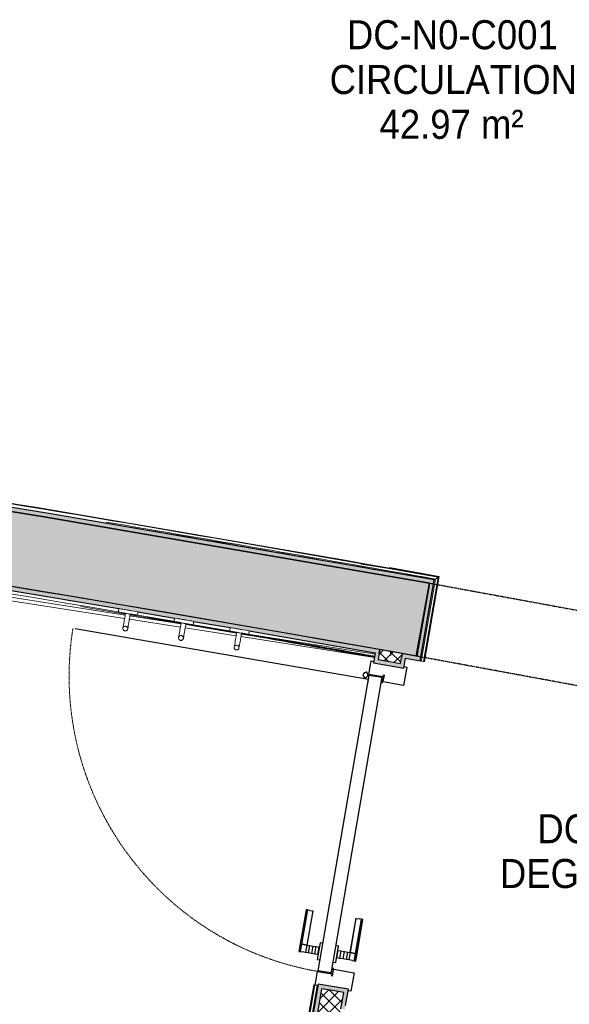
# Model space of a CAD drawing. Header units: millimetres. Extents: x -24070 to 30874, y -36590 to 4541.
# Tile 30 of 86: x -111 to 1594, y -25855 to -22802. Entities that reach past the tile are written whole.
import ezdxf

# ---------------------------------------------------------------- set-up
doc = ezdxf.new("R2010")
doc.units = ezdxf.units.MM
doc.linetypes.add('Tiret', pattern=[2.5, 1.25, -1.25])
doc.linetypes.add('Tiret_2_', pattern=[2.5, 1.25, -1.25])
for name, color, linetype, lineweight in [('A-AREA-IDEN', 7, 'Continuous', 30), ('A-DOOR', 7, 'Continuous', 25), ('A-DOOR-FRAM', 7, 'Continuous', 25), ('A-FLOR-HRAL', 7, 'Continuous', 18), ('A-WALL', 7, 'Continuous', 25), ('A-WALL-PATT', 7, 'Continuous', 25), ('BATIEMENT', 7, 'Continuous', 18), ('BATIMENT', 7, 'Continuous', 25), ('ELEMENTS DETAILS', 7, 'Continuous', 18), ('EQP SPE', 7, 'Continuous', 18), ('MOBILIER', 7, 'Continuous', 18), ('SOLS', 7, 'Continuous', 25)]:
    doc.layers.add(name, color=color, linetype=linetype, lineweight=lineweight)
doc.layers.add('A-DOOR-HDLN', color=5, linetype='Tiret', lineweight=25, true_color=0x0000ff)
doc.styles.add('Arial', font='arial.ttf', dxfattribs={"width": 0.9, "height": 90})

# ---------------------------------------------------------------- blocks, each defined once
blk = doc.blocks.new('PRT_SIMPLE_HUI_58x68x48 - PRT_BOIS_1V_930x2040x40-552383-2021_015_1111_DCE_1_50_N0 FINI_PLB_EG')
at = {"layer": 'ELEMENTS DETAILS', "lineweight": 25}
h = blk.add_hatch(color=256, dxfattribs=at)
h.paths.add_polyline_path([(-483.8, 9.7), (-483.8, 12.8), (-496.3, 14.5), (-500.5, 14.5), (-500.3, 13.2), (-495.7, 13.2), (-485.1, 11.7), (-484.5, 10.7)])
h.paths.add_polyline_path([(-508.5, 8), (-488.5, 8), (-483.8, 9.7), (-485.1, 10.6), (-488.7, 9.3), (-505.2, 9.7), (-505.2, 10.2), (-502, 10.8), (-502, 11.5), (-508.5, 11.5), (-508.5, 8.7)])
h = blk.add_hatch(color=256, dxfattribs=at)
h.paths.add_polyline_path([(413.8, 9.7), (418.9, 8), (438.5, 8), (438.5, 11.5), (432, 11.5), (432.2, 10.2), (435.2, 10.2), (435.1, 9.3), (418.2, 9.5), (415.1, 10.6)])
h.paths.add_polyline_path([(413.8, 9.7), (415.1, 11.7), (426.1, 13.2), (430.5, 13.2), (430.5, 14.5), (425.8, 14.5), (413.8, 12.8), (413.8, 10.4)])
at = {"layer": 'A-DOOR'}
for p, q in [((417, 54.5), (417, 977.5)), ((-499.5, 54.5), (430.5, 54.5)), ((-499.5, 14.5), (-499.5, 54.5)), ((430.5, 54.5), (430.5, 14.5)), ((426, 14.5), (-496, 14.5))]:
    blk.add_line(p, q, dxfattribs=at)
at = {"layer": 'A-DOOR-FRAM'}
for p, q in [((-545, 56), (-502, 56)), ((-545, 47.5), (-545, 56)), ((-502, 56), (-502, 11.5)), ((432, 56), (475, 56)), ((432, 11.5), (432, 56)), ((475, 56), (475, 47.5)), ((-488.5, 8), (-487, 8)), ((-487, 8), (-487, -56)), ((417, -56), (417, 8)), ((417, 8), (418.5, 8)), ((-545, -56), (-545, -47.5)), ((-487, -56), (-545, -56)), ((475, -56), (417, -56)), ((475, -47.5), (475, -56))]:
    blk.add_line(p, q, dxfattribs=at)
at = {"layer": 'BATIMENT'}
for p, q in [((-427.1, 124), (-450.6, 124)), ((-450.6, 124), (-450.6, 123.5)), ((-450.6, 123.5), (-450.6, 119.4)), ((-427.1, 123.5), (-450.6, 123.5)), ((-319.6, 124), (-427.1, 124)), ((-427.1, 124), (-427.1, 123.5)), ((-427.1, 123.5), (-427.1, 124)), ((-427.1, 123.5), (-427.1, 119.4)), ((-319.6, 123.5), (-427.1, 123.5)), ((-427.1, 119.4), (-427.1, 123.5)), ((-319.6, 123.5), (-319.6, 124)), ((-319.6, 119.4), (-319.6, 123.5)), ((-450.6, 119.4), (-450.6, 112.3)), ((-427.1, 119.4), (-450.6, 119.4)), ((-450.6, 103), (-450.6, 112.3)), ((-450.6, 94.6), (-450.6, 103)), ((-427.1, 103), (-450.6, 103)), ((-450.6, 84.2), (-450.6, 94.6)), ((-427.1, 94.6), (-450.6, 94.6)), ((-427.1, 119.4), (-427.1, 112.3)), ((-319.6, 119.4), (-427.1, 119.4)), ((-427.1, 112.3), (-427.1, 119.4)), ((-427.1, 103), (-427.1, 112.3)), ((-427.1, 112.3), (-427.1, 103)), ((-427.1, 101.8), (-427.1, 103)), ((-319.6, 103), (-427.1, 103)), ((-427.1, 103), (-427.1, 94.6)), ((-427.1, 101.8), (-319.6, 101.8)), ((-427.1, 94.6), (-427.1, 84.2)), ((-319.6, 112.3), (-319.6, 119.4)), ((-319.6, 112.3), (-319.6, 103)), ((-319.6, 103), (-319.6, 101.8)), ((-465.6, 63.5), (-465.6, 54.5)), ((-413.4, 63.5), (-465.6, 63.5)), ((-450.6, 73.4), (-450.6, 84.2)), ((-427.1, 84.2), (-450.6, 84.2)), ((-450.6, 65), (-450.6, 73.4)), ((-450.6, 73.4), (-427.1, 73.4)), ((-450.6, 65), (-450.6, 64)), ((-450.6, 64), (-427.1, 64)), ((-427.1, 84.2), (-427.1, 73.4)), ((-427.1, 73.4), (-427.1, 65)), ((-427.1, 64), (-427.1, 65)), ((-413.4, 54.5), (-413.4, 63.5)), ((-465.6, 14.5), (-465.6, 5.5)), ((-465.6, 5.5), (-413.4, 5.5)), ((-427.1, 5), (-450.6, 5)), ((-450.6, 5), (-450.6, 4)), ((-450.6, -4.4), (-450.6, 4)), ((-427.1, 4), (-427.1, 5)), ((-427.1, 4), (-427.1, -4.4)), ((-413.4, 5.5), (-413.4, 14.5)), ((-450.6, -15.2), (-450.6, -4.4)), ((-427.1, -4.4), (-450.6, -4.4)), ((-450.6, -25.6), (-450.6, -15.2)), ((-450.6, -15.2), (-427.1, -15.2)), ((-450.6, -34), (-450.6, -25.6)), ((-450.6, -25.6), (-427.1, -25.6)), ((-427.1, -4.4), (-427.1, -15.2)), ((-427.1, -15.2), (-427.1, -25.6)), ((-427.1, -25.6), (-427.1, -34)), ((-450.6, -43.3), (-450.6, -34)), ((-450.6, -34), (-427.1, -34)), ((-450.6, -43.3), (-450.6, -50.4)), ((-450.6, -50.4), (-450.6, -54.5)), ((-450.6, -50.4), (-427.1, -50.4)), ((-450.6, -54.5), (-450.6, -55)), ((-450.6, -54.5), (-427.1, -54.5)), ((-450.6, -55), (-427.1, -55)), ((-427.1, -34), (-427.1, -32.8)), ((-319.6, -32.8), (-427.1, -32.8)), ((-427.1, -43.3), (-427.1, -34)), ((-427.1, -34), (-319.6, -34)), ((-427.1, -34), (-427.1, -43.3)), ((-427.1, -43.3), (-427.1, -50.4)), ((-427.1, -50.4), (-427.1, -43.3)), ((-427.1, -50.4), (-427.1, -54.5)), ((-427.1, -50.4), (-319.6, -50.4)), ((-427.1, -54.5), (-427.1, -50.4)), ((-427.1, -54.5), (-427.1, -55)), ((-427.1, -54.5), (-319.6, -54.5)), ((-427.1, -55), (-427.1, -54.5)), ((-427.1, -55), (-319.6, -55)), ((-319.6, -32.8), (-319.6, -34)), ((-319.6, -34), (-319.6, -43.3)), ((-319.6, -50.4), (-319.6, -43.3)), ((-319.6, -54.5), (-319.6, -50.4)), ((-319.6, -55), (-319.6, -54.5))]:
    blk.add_line(p, q, dxfattribs=at)
at = {"layer": 'BATIMENT', "color": 176, "linetype": 'Tiret', "lineweight": 18, "true_color": 0x000080}
blk.add_arc((428, 54.5), 930, 90.6808, 180, dxfattribs=at)
at = {"layer": 'BATIMENT'}
for radius, start, end in [(9.12, 155.8208, 180), (9.12, 180, 204.1792), (7.5, 360, 180), (7.5, 120, 180), (7.5, 180, 360), (7.5, 195, 225), (9.12, 111.9887, 120), (7.5, 0, 90), (7.5, 330, 0), (9.12, 335.8208, 0), (9.12, 240, 248.0113), (7.5, 240, 300), (9.12, 291.9887, 300)]:
    blk.add_arc((429, 65.5), radius, start, end, dxfattribs=at)
at = {"layer": 'ELEMENTS DETAILS'}
for p, q in [((-508.5, 11.5), (-502, 11.5)), ((-508.5, 8), (-508.5, 11.5)), ((-488.5, 8), (-508.5, 8)), ((-505.2, 10.2), (-505.2, 9.3)), ((-502, 10.2), (-505.2, 10.2)), ((-505.2, 9.3), (-488.7, 9.3)), ((-502, 11.5), (-502, 10.2)), ((-500.5, 14.5), (-496, 14.5)), ((-500.5, 13.2), (-500.5, 14.5)), ((-496.1, 13.2), (-500.5, 13.2)), ((-485.1, 11.7), (-496.1, 13.2)), ((-496, 14.5), (-483.8, 12.8)), ((-488.7, 9.3), (-485.1, 10.6)), ((-483.8, 9.7), (-488.5, 8)), ((-485.1, 10.6), (-485.1, 11.7)), ((-483.8, 12.8), (-483.8, 9.7)), ((413.8, 12.8), (426, 14.5)), ((413.8, 9.7), (413.8, 12.8)), ((418.5, 8), (413.8, 9.7)), ((426.1, 13.2), (415.1, 11.7)), ((415.1, 11.7), (415.1, 10.6)), ((415.1, 10.6), (418.7, 9.3)), ((438.5, 8), (418.5, 8)), ((418.7, 9.3), (435.2, 9.3)), ((426, 14.5), (430.5, 14.5)), ((430.5, 13.2), (426.1, 13.2)), ((430.5, 14.5), (430.5, 13.2)), ((432, 11.5), (438.5, 11.5)), ((432, 10.2), (432, 11.5)), ((435.2, 10.2), (432, 10.2)), ((435.2, 9.3), (435.2, 10.2)), ((438.5, 11.5), (438.5, 8))]:
    blk.add_line(p, q, dxfattribs=at)
at = {"layer": 'EQP SPE'}
for p, q in [((430.5, 54.5), (403.5, 54.5)), ((430.5, 40.5), (430.5, 54.5))]:
    blk.add_line(p, q, dxfattribs=at)
blk = doc.blocks.new('Garde-corps - Garde-corps-508898-2021_015_1111_DCE_1_50_N0 FINI_PLB_EG')
at = {"layer": 'A-FLOR-HRAL'}
for p, q in [((381.1, -24400.5), (289.6, -24386.1)), ((562.3, -24429), (495, -24418.4)), ((1190.5, -24527.8), (948.2, -24489.7)), ((1178.4, -24536.3), (979.6, -24505.1)), ((1190.5, -24527.8), (1036.2, -24500.4)), ((1134.6, -24790.5), (1178.4, -24536.3)), ((1141.6, -24791.7), (1186.6, -24530.5)), ((1143.3, -24792), (1188.6, -24529.1)), ((1144.9, -24792.3), (1190.5, -24527.8)), ((1131.6, -24790), (1134.6, -24790.5)), ((1141.6, -24791.7), (1134.6, -24790.5)), ((1143.3, -24792), (1141.6, -24791.7)), ((1143.3, -24792), (1144.9, -24792.3))]:
    blk.add_line(p, q, dxfattribs=at)
at = {"layer": 'A-FLOR-HRAL', "flags": 128}
blk.add_lwpolyline([(1186.6, -24530.5), (1182.5, -24533.4), (1178.4, -24536.3)], dxfattribs=at)
at = {"layer": 'A-FLOR-HRAL'}
for radius, start, end in [(118006.4, 79.92167, 81.59876), (118008.1, 79.920828, 81.063188), (117996.2, 79.926561, 80.449917), (117999.2, 79.925111, 80.427587)]:
    blk.add_arc((-19463.8, -140716), radius, start, end, dxfattribs=at)
for points, knots in [([(1178.4, -24536.3), (1178.4, -24536.3), (1178.4, -24536.3), (1178.3, -24536.3), (1178.3, -24536.4), (1178.2, -24536.4), (1178.1, -24536.5), (1178, -24536.5), (1177.9, -24536.6), (1177.8, -24536.7), (1177.7, -24536.8), (1177.6, -24536.9), (1177.4, -24536.9), (1177.3, -24537), (1177.2, -24537.1), (1177, -24537.2), (1176.9, -24537.3), (1176.7, -24537.5), (1176.5, -24537.6), (1176.1, -24537.9), (1175.6, -24538.2), (1175.1, -24538.6), (1174.9, -24538.7)], [0, 0, 0, 0, 0.071429, 0.107143, 0.142857, 0.178571, 0.214286, 0.25, 0.285714, 0.321429, 0.357143, 0.392857, 0.428571, 0.464286, 0.5, 0.535714, 0.571429, 0.607143, 0.642857, 0.714286, 0.857143, 1, 1, 1, 1]), ([(1190.5, -24527.8), (1190.5, -24527.8), (1190.5, -24527.8), (1190.4, -24527.8), (1190.3, -24527.9), (1190.1, -24528), (1190, -24528.1), (1189.8, -24528.3), (1189.6, -24528.4), (1189.3, -24528.6), (1189.1, -24528.7), (1188.9, -24528.9), (1188.7, -24529), (1188.6, -24529.1)], [0.075, 0.075, 0.075, 0.075, 0.15, 0.2125, 0.275, 0.35, 0.425, 0.5, 0.6, 0.7, 0.775, 0.85, 1, 1, 1, 1])]:
    blk.add_open_spline(points, degree=3, knots=knots, dxfattribs=at)
blk = doc.blocks.new('Garde-corps - Garde-corps-509925-2021_015_1111_DCE_1_50_N0 FINI_PLB_EG')
at = {"layer": 'A-FLOR-HRAL'}
for p, q in [((-3606.8, -24050.4), (216.4, -24648)), ((-3597.8, -24062.3), (214.7, -24658.4)), ((79.3, -24621.7), (216.9, -24644.9)), ((229.5, -24660.7), (387.7, -24685.4)), ((231.2, -24650.4), (389.4, -24675.1)), ((231.7, -24647.4), (389.6, -24674.3)), ((232.3, -24644.1), (390.1, -24671)), ((287.9, -24655.3), (389.9, -24672.7)), ((402.5, -24687.7), (560.6, -24712.5)), ((404.3, -24677.4), (562.4, -24702.1)), ((404.4, -24676.9), (562, -24704)), ((404.6, -24675.2), (562.3, -24702.3)), ((404.9, -24673.5), (562.6, -24700.6)), ((575.4, -24714.8), (989.6, -24779.5)), ((577.2, -24704.4), (991.4, -24769.2)), ((961.9, -24760), (992.1, -24765.3)), ((801, -25794.3), (50.4, -30151)), ((802.7, -25794.5), (52.1, -30151.3)), ((804.4, -25794.8), (53.8, -30151.6)), ((811.4, -25796), (60.8, -30152.8)), ((802.7, -25794.5), (801, -25794.3)), ((802.7, -25794.5), (804.4, -25794.8)), ((804.4, -25794.8), (806, -25795.1))]:
    blk.add_line(p, q, dxfattribs=at)
for radius, start, end in [(117731.1, 80.376571, 82.256375), (117727.7, 79.994872, 80.198876), (117729.4, 79.994875, 80.198876), (117731.1, 79.994879, 80.198876)]:
    blk.add_arc((-19463.8, -140716), radius, start, end, dxfattribs=at)
blk = doc.blocks.new('72_PATERE_HEWI SERIE 477 - Colour - 92 Anthracite grey-566101-2021_015_1111_DCE_1_50_N0 FINI_PLB_EG')
at = {"layer": 'ELEMENTS DETAILS'}
for p, q in [((-10397.3, -18774.5), (-10397.9, -18775.6)), ((-10396.4, -18773.5), (-10397.3, -18774.5)), ((-10395.4, -18772.7), (-10396.4, -18773.5)), ((-10394.3, -18772), (-10395.4, -18772.7)), ((-10392.6, -18771.5), (-10394.3, -18772)), ((-10391.1, -18771.4), (-10392.6, -18771.5)), ((-10384.9, -18772), (-10391.1, -18771.4)), ((-10391.1, -18771.4), (-10387.7, -18772.2)), ((-10387.7, -18772.2), (-10391.1, -18771.4)), ((-10387.7, -18772.2), (-10385.4, -18774.1)), ((-10385.4, -18774.1), (-10387.7, -18772.2)), ((-10385.4, -18774.1), (-10384, -18776.8)), ((-10384, -18776.8), (-10385.4, -18774.1)), ((-10381.2, -18772.3), (-10384.9, -18772)), ((-10374.6, -18773), (-10381.2, -18772.3)), ((-10370.3, -18773.4), (-10374.6, -18773)), ((-10365.9, -18773.9), (-10370.3, -18773.4)), ((-10361.6, -18774.3), (-10365.9, -18773.9)), ((-10357.2, -18774.7), (-10361.6, -18774.3)), ((-10352.9, -18775.2), (-10357.2, -18774.7)), ((-10348.5, -18775.6), (-10352.9, -18775.2)), ((-10343.6, -18770.8), (-10345.1, -18785.5)), ((-10342.8, -18762.6), (-10343.6, -18770.8)), ((-10342.3, -18757.7), (-10342.8, -18762.6)), ((-10342.2, -18756.2), (-10342.3, -18757.7)), ((-10342.1, -18755.1), (-10342.2, -18756.2)), ((-10340.4, -18753.8), (-10342.1, -18755.1)), ((-10331, -18754.7), (-10340.4, -18753.8)), ((-10333.3, -18778.3), (-10332.9, -18774.4)), ((-10332.9, -18774.4), (-10332.6, -18770.7)), ((-10332.6, -18770.7), (-10332.2, -18767.2)), ((-10332.2, -18767.2), (-10331.8, -18762.8)), ((-10331.8, -18762.8), (-10331, -18754.7)), ((-10398.4, -18776.9), (-10398.6, -18778.1)), ((-10398.6, -18778.1), (-10398.6, -18779.4)), ((-10398.6, -18779.4), (-10398.4, -18780.7)), ((-10397.9, -18775.6), (-10398.4, -18776.9)), ((-10398.4, -18780.7), (-10398, -18782)), ((-10398, -18782), (-10397.4, -18783.1)), ((-10397.4, -18783.1), (-10396.5, -18784.1)), ((-10396.5, -18784.1), (-10395.5, -18785)), ((-10395.5, -18785), (-10394.4, -18785.6)), ((-10394.4, -18785.6), (-10393.3, -18786.1)), ((-10393.3, -18786.1), (-10391.9, -18786.3)), ((-10389.1, -18786.1), (-10391.9, -18786.3)), ((-10391.9, -18786.3), (-10389.1, -18786.1)), ((-10391.9, -18786.3), (-10386.3, -18786.9)), ((-10386.4, -18784.7), (-10389.1, -18786.1)), ((-10389.1, -18786.1), (-10386.4, -18784.7)), ((-10384.5, -18782.3), (-10386.4, -18784.7)), ((-10386.4, -18784.7), (-10384.5, -18782.3)), ((-10386.3, -18786.9), (-10382.7, -18787.3)), ((-10383.7, -18779.6), (-10384.5, -18782.3)), ((-10384.5, -18782.3), (-10383.7, -18779.6)), ((-10384, -18776.8), (-10383.7, -18779.6)), ((-10383.7, -18779.6), (-10384, -18776.8)), ((-10382.7, -18787.3), (-10376.1, -18787.9)), ((-10376.1, -18787.9), (-10371.8, -18788.3)), ((-10371.8, -18788.3), (-10367.4, -18788.8)), ((-10367.4, -18788.8), (-10363.1, -18789.2)), ((-10363.1, -18789.2), (-10358.7, -18789.6)), ((-10358.7, -18789.6), (-10354.3, -18790.1)), ((-10354.3, -18790.1), (-10350, -18790.5)), ((-10350, -18790.5), (-10345.6, -18790.9)), ((-10344.2, -18776), (-10348.5, -18775.6)), ((-10346.8, -18802.5), (-10347.2, -18806.7)), ((-10346.4, -18799), (-10346.8, -18802.5)), ((-10346.1, -18795.2), (-10346.4, -18799)), ((-10345.7, -18791.4), (-10346.1, -18795.2)), ((-10345.1, -18785.5), (-10345.7, -18791.4)), ((-10345.6, -18790.9), (-10345.4, -18788.8)), ((-10345.4, -18788.8), (-10345.2, -18786.1)), ((-10345.2, -18786.1), (-10344.9, -18783.5)), ((-10344.9, -18783.5), (-10344.6, -18780.8)), ((-10344.6, -18780.8), (-10344.4, -18778.2)), ((-10344.4, -18778.2), (-10344.2, -18776)), ((-10336.2, -18807.6), (-10335.8, -18803.7)), ((-10335.8, -18803.7), (-10334.8, -18793.4)), ((-10334.8, -18793.4), (-10334.4, -18789.6)), ((-10334.4, -18789.6), (-10334.2, -18787)), ((-10334.2, -18787), (-10333.9, -18784.6)), ((-10333.9, -18784.6), (-10333.7, -18782.1)), ((-10333.7, -18782.1), (-10333.3, -18778.3)), ((-10347.6, -18810.7), (-10347.7, -18811.7)), ((-10347.7, -18811.7), (-10346.4, -18813.5)), ((-10347.5, -18809.8), (-10347.6, -18810.7)), ((-10347.2, -18806.7), (-10347.5, -18809.8)), ((-10346.4, -18813.5), (-10341.6, -18813.9)), ((-10341.6, -18813.9), (-10336.9, -18814.4)), ((-10336.9, -18814.4), (-10336.2, -18807.6))]:
    blk.add_line(p, q, dxfattribs=at)
blk = doc.blocks.new('B02_ARC_rvt-1-2021_015_1111_DCE_1_50_N0 FINI_PLB_EG')
at = {"layer": 'A-WALL-PATT', "true_color": 0xdadada}
for points in [[(1172.8, -24551), (1174.9, -24538.7), (-53.4, -24327.3), (-1231.2, -24137), (-2429.9, -23955.8), (-3630.5, -23786.9), (-4832.7, -23630.4), (-6035.2, -23486.3), (-6036.5, -23498.8), (-4818.9, -23644.7), (-3616.5, -23801.4), (-2398.3, -23973.1), (-1217, -24151.8), (-20, -24345.5), (1166.6, -24549.9)], [(1004.3, -24767.5), (1006.5, -24755.2), (-155.6, -24556.1), (-1330.7, -24366.9), (-2456.4, -24196.9), (-3607.7, -24034.7), (-3609.4, -24047.1), (-2451.5, -24210.3), (-1297, -24384.7), (-101.4, -24578), (196.8, -24629.1), (197, -24627.9), (256.2, -24637.9), (256.2, -24639.2), (369.4, -24658.6), (369.7, -24657.2), (428.8, -24667.4), (428.8, -24668.8), (541.9, -24688.2), (542.2, -24686.8), (601.3, -24697), (601.3, -24698.4), (998.2, -24766.4)], [(1133.7, -24777.7), (1172.8, -24551), (1160.5, -24548.8), (1121.4, -24775.5), (1127.6, -24776.6)], [(1131.6, -24790), (1133.7, -24777.7), (1075.4, -24767.3), (1073.3, -24779.7), (1127.6, -24789.3)]]:
    blk.add_hatch(color=254, dxfattribs=at).paths.add_polyline_path(points)
at = {"layer": 'A-WALL-PATT', "lineweight": 18}
h = blk.add_hatch(dxfattribs=at)
h.set_pattern_fill('FP_1', color=256, style=0, pattern_type=2)
h.set_pattern_definition([(45, (0, 0), (-17.67767, 17.67767), []), (135, (0, 0), (-17.67767, -17.67767), [])])
h.paths.add_polyline_path([(18, -30905), (894.3, -25818.3), (825.4, -25806.4), (-51, -30893.1), (-16.5, -30899.1)])
h.paths.add_polyline_path([(1070.2, -24797.6), (1075.4, -24767.3), (1006.5, -24755.2), (1001.2, -24785.7), (1058.2, -24795.6)])
at = {"layer": 'A-WALL-PATT', "true_color": 0xdadada}
h = blk.add_hatch(color=254, dxfattribs=at)
h.paths.add_polyline_path([(-46.8, -30868.5), (825.4, -25806.4), (859.8, -25812.4), (862, -25800), (815.2, -25792), (-59.1, -30866.4), (-52.9, -30867.4)])
h.paths.add_polyline_path([(1033.6, -24804), (1035.7, -24791.7), (1001.2, -24785.7), (1004.3, -24767.5), (992, -24765.3), (986.8, -24795.9), (1032.2, -24803.8)])
at = {"layer": 'A-WALL-PATT', "lineweight": 5, "true_color": 0xdadada}
h = blk.add_hatch(color=254, dxfattribs=at)
h.paths.add_polyline_path([(34.5, -30882.5), (886.1, -25939.9), (873.8, -25937.6), (22.2, -30880.4), (28.4, -30881.4)])
h.paths.add_polyline_path([(897.9, -25871), (908.8, -25808.1), (862, -25800), (859.8, -25812.4), (894.3, -25818.3), (885.7, -25868.6), (894.3, -25870.3)])
h.paths.add_polyline_path([(1080.4, -24812.1), (1085.6, -24781.8), (1073.3, -24779.7), (1070.2, -24797.6), (1035.7, -24791.7), (1033.6, -24804), (1070.2, -24810.3)])
at = {"layer": 'A-WALL'}
for p, q in [((1006.5, -24755.2), (1004.3, -24767.5)), ((1004.3, -24767.5), (1006.5, -24755.2)), ((1004.3, -24767.5), (1001.2, -24785.7)), ((1001.2, -24785.7), (1035.7, -24791.7)), ((1070.2, -24797.6), (1073.3, -24779.7)), ((1075.4, -24767.3), (1073.3, -24779.7)), ((1035.7, -24791.7), (1070.2, -24797.6)), ((825.4, -25806.4), (-46.8, -30868.5)), ((859.8, -25812.4), (825.4, -25806.4)), ((894.3, -25818.3), (859.8, -25812.4)), ((885.7, -25868.6), (894.3, -25818.3))]:
    blk.add_line(p, q, dxfattribs=at)
at = {"layer": 'BATIEMENT', "lineweight": 25}
for p, q in [((1172.8, -24551), (1174.9, -24538.7)), ((1160.5, -24548.8), (1121.4, -24775.5)), ((1133.7, -24777.7), (1172.8, -24551)), ((256.2, -24637.9), (369.7, -24657.2)), ((428.8, -24667.3), (542.2, -24686.8)), ((601.3, -24697), (992, -24765.3)), ((992, -24765.3), (986.8, -24795.9)), ((1038.8, -24773.6), (1041, -24761.2)), ((1041, -24761.2), (1038.8, -24773.6)), ((1075.4, -24767.3), (1041, -24761.2)), ((1121.4, -24775.5), (1075.4, -24767.3)), ((1080.4, -24812.1), (1085.6, -24781.8)), ((1085.6, -24781.8), (1131.6, -24790)), ((1131.6, -24790), (1133.7, -24777.7)), ((986.8, -24795.9), (1080.4, -24812.1)), ((815.2, -25792), (63.8, -30153.3)), ((908.8, -25808.1), (815.2, -25792)), ((900.1, -25858.6), (908.8, -25808.1))]:
    blk.add_line(p, q, dxfattribs=at)
at = {"layer": 'BATIEMENT', "lineweight": 25, "flags": 128}
for points in [[(-6036.5, -23498.8), (-4832.7, -23642.9), (-3630.5, -23799.5), (-2429.9, -23968.3), (-1231.2, -24149.5), (-34.3, -24343), (1160.5, -24548.8)], [(1174.9, -24538.7), (-20, -24332.8), (-1217, -24139.1), (-2224.1, -23985.9)], [(-3609.4, -24047.1), (-2456.4, -24209.5), (-1305.1, -24383.4), (-155.6, -24568.7), (197, -24627.8)]]:
    blk.add_lwpolyline(points, dxfattribs=at)
at = {"layer": 'BATIEMENT', "lineweight": 25}
blk.add_arc((-19463.8, -140716), 117753.7, 79.971797, 82.261307, dxfattribs=at)
at = {"layer": 'SOLS'}
for p, q in [((1012.5, -24840.8), (1012.8, -24839.3)), ((1010.2, -24854.1), (1011.5, -24854.3)), ((1012.8, -24854.6), (1014.7, -24854.9)), ((854.2, -25759.8), (854.4, -25758.3)), ((858, -25745.2), (856.7, -25745)), ((861.2, -25745.8), (859.3, -25745.4))]:
    blk.add_line(p, q, dxfattribs=at)
at = {"layer": 'BATIEMENT', "lineweight": 18}
for name in ['Garde-corps - Garde-corps-508898-2021_015_1111_DCE_1_50_N0 FINI_PLB_EG', 'Garde-corps - Garde-corps-509925-2021_015_1111_DCE_1_50_N0 FINI_PLB_EG']:
    blk.add_blockref(name, (0, 0), dxfattribs=at)
at = {"layer": 'BATIMENT', "lineweight": 18, "rotation": 80.22487919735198}
blk.add_blockref('PRT_SIMPLE_HUI_58x68x48 - PRT_BOIS_1V_930x2040x40-552383-2021_015_1111_DCE_1_50_N0 FINI_PLB_EG', (953.7, -25267.5), dxfattribs=at)
at = {"layer": 'MOBILIER', "lineweight": 18}
for p, rotation in [((-17799, -13025.5), 86.0374654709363), ((-17609, -13028.2), 85.95222947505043), ((-17419.2, -13031), 85.86706850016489)]:
    blk.add_blockref('72_PATERE_HEWI SERIE 477 - Colour - 92 Anthracite grey-566101-2021_015_1111_DCE_1_50_N0 FINI_PLB_EG', p, dxfattribs=dict(at, rotation=rotation))
blk = doc.blocks.new('Ouverture en rectangle - Ouverture en rectangle _143x207_-3216767-2021_015_1111_DCE_1_50_N0 FINI_PLB_EG')
at = {"layer": 'A-DOOR-HDLN', "linetype": 'Tiret_2_'}
for p, q in [((-715, 115), (715, 115)), ((715, -115), (-715, -115))]:
    blk.add_line(p, q, dxfattribs=at)
blk = doc.blocks.new('B02_DC_STR_rvt-1-2021_015_1111_DCE_1_50_N0 FINI_PLB_EG')
at = {"layer": 'A-WALL-PATT', "true_color": 0x787878}
h = blk.add_hatch(color=8, dxfattribs=at)
h.paths.add_polyline_path([(2769.9, -25080.3), (2813.1, -24854.4), (2566.9, -24807.3), (2525.4, -25033.6), (2756.5, -25077.7)])
h.paths.add_polyline_path([(1118.9, -24775.1), (1160.5, -24548.8), (-53.4, -24339.9), (-1280, -24142.1), (-2480.2, -23961.3), (-3630.5, -23799.5), (-4832.7, -23642.9), (-6121, -23489.1), (-6205.4, -23479.5), (-6745.7, -23419.7), (-7286.2, -23362.4), (-7309, -23591.2), (-6100.1, -23723), (-4892.6, -23867.2), (-3686.7, -24024), (-2429.9, -24201), (-1231.2, -24382.6), (-25.6, -24578), (1096.1, -24771.1)])
h.paths.add_polyline_path([(-8304.1, -23492.2), (-8281.3, -23263.4), (-8431.9, -23249.1), (-8451.9, -23478.2), (-8355.5, -23487.3)])
h.paths.add_polyline_path([(-9946.2, -23347.5), (-9926.2, -23118.4), (-10271.4, -23090.9), (-10470.8, -23075.5), (-10489.9, -23304.7), (-10016, -23341.9)])
at = {"layer": 'BATIEMENT', "lineweight": 25}
blk.add_line((1118.9, -24775.1), (1160.5, -24548.8), dxfattribs=at)
at = {"layer": 'BATIEMENT', "lineweight": 25, "flags": 128}
blk.add_lwpolyline([(1160.5, -24548.8), (-34.3, -24343), (-1231.2, -24149.5), (-2429.9, -23968.3), (-3630.5, -23799.5), (-4832.7, -23642.9), (-6036.5, -23498.8)], dxfattribs=at)
at = {"layer": 'BATIEMENT', "lineweight": 25}
blk.add_arc((-19463.8, -140716), 117753.7, 79.933278, 84.07524, dxfattribs=at)
at = {"layer": 'BATIMENT', "color": 5, "lineweight": 25, "true_color": 0x0000ff, "rotation": 349.5853757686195}
blk.add_blockref('Ouverture en rectangle - Ouverture en rectangle _143x207_-3216767-2021_015_1111_DCE_1_50_N0 FINI_PLB_EG', (1842.9, -24791.2), dxfattribs=at)

msp = doc.modelspace()

# ---------------------------------------------------------------- block references
at = {"lineweight": 5}
for name in ['B02_DC_STR_rvt-1-2021_015_1111_DCE_1_50_N0 FINI_PLB_EG', 'B02_ARC_rvt-1-2021_015_1111_DCE_1_50_N0 FINI_PLB_EG']:
    msp.add_blockref(name, (0, 0), dxfattribs=at)

# ---------------------------------------------------------------- texts
at = {"layer": 'A-AREA-IDEN', "color": 8, "true_color": 0x808080, "char_height": 90, "attachment_point": 1, "style": 'Arial'}
for s, insert, width in [('DC-N0-C001', (904.1, -22803.4), 779.24), ('CIRCULATION', (850.5, -22942.3), 905.506), ('42.97 m²', (1005.3, -23081.2), 530.316), ('DC-N0-016', (1494.6, -25265.3), 681.835), ('DEGAGEMENT', (1378.5, -25404.2), 959.62)]:
    msp.add_mtext(s, dxfattribs=dict(at, insert=insert, width=width))

doc.saveas('drawing.dxf')
